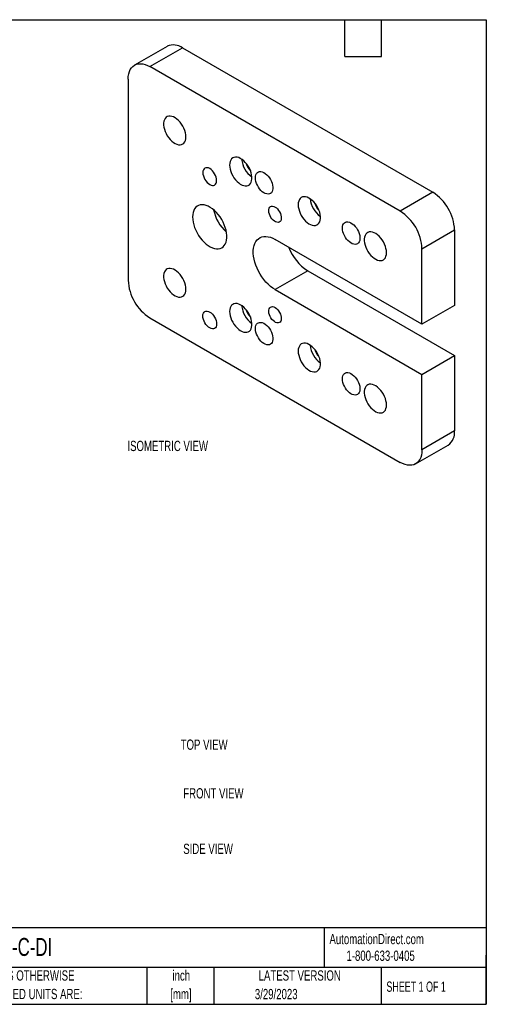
# Model space of a CAD drawing. Header units: inches. Extents: x 0.5 to 21.5, y 0.5 to 16.5.
# Tile 4 of 4: x 13.9 to 21.5, y 0.5 to 16.5. Entities that reach past the tile are written whole.
import ezdxf

# ---------------------------------------------------------------- set-up
doc = ezdxf.new("R2010")
doc.units = ezdxf.units.IN
doc.header["$LTSCALE"] = 2
doc.header["$MEASUREMENT"] = 0
doc.layers.add('TEXT', color=140, linetype='Continuous', lineweight=25)
doc.styles.add('SLDTEXTSTYLE0', font='TXT', dxfattribs={"width": 0.7})
doc.styles.add('SLDTEXTSTYLE1', font='TXT', dxfattribs={"width": 0.65})

# ---------------------------------------------------------------- blocks, each defined once
blk = doc.blocks.new('SW_NOTE_0_1')
at = {"layer": 'TEXT', "color": 0, "char_height": 0.1667, "attachment_point": 2, "style": 'SLDTEXTSTYLE0'}
for s, insert in [('inch', (0.25, 0.215)), ('[mm]', (0.244, -0.086))]:
    blk.add_mtext(s, dxfattribs=dict(at, insert=insert))
blk = doc.blocks.new('SW_NOTE_0_2')
at = {"layer": 'TEXT', "color": 0, "char_height": 0.16667, "attachment_point": 1, "style": 'SLDTEXTSTYLE0'}
for s, insert in [('UNLESS OTHERWISE', (0, 0.215)), ('SPECIFIED UNITS ARE:', (0, -0.086))]:
    blk.add_mtext(s, dxfattribs=dict(at, insert=insert))

msp = doc.modelspace()

# ---------------------------------------------------------------- linework, layer by layer
for p, q in [((16.315, 16.067), (15.785, 15.761)), ((16.035, 15.737), (16.565, 16.043)), ((16.565, 16.043), (20.631, 13.696)), ((20.101, 13.389), (16.035, 15.737)), ((15.681, 15.532), (15.681, 12.266)), ((20.631, 13.696), (20.101, 13.389)), ((20.454, 12.777), (20.985, 13.083)), ((20.985, 13.083), (20.985, 11.858)), ((20.454, 11.552), (18.068, 12.93)), ((20.454, 11.552), (20.454, 12.777)), ((18.598, 12.42), (18.068, 12.113)), ((18.598, 12.42), (20.985, 11.042)), ((18.068, 12.113), (20.454, 10.736)), ((20.985, 11.858), (20.454, 11.552)), ((16.035, 11.654), (20.101, 9.307)), ((20.454, 10.736), (20.985, 11.042)), ((20.985, 11.042), (20.985, 9.817)), ((20.454, 9.511), (20.454, 10.736)), ((20.985, 9.817), (20.454, 9.511)), ((20.351, 9.282), (20.881, 9.588))]:
    msp.add_line(p, q)
at = {"flags": 128}
for points in [[(15.681, 15.532), (15.684, 15.577), (15.69, 15.618), (15.701, 15.656), (15.716, 15.689), (15.736, 15.718), (15.759, 15.742), (15.785, 15.761), (15.815, 15.775), (15.847, 15.783), (15.882, 15.785), (15.918, 15.781), (15.956, 15.772), (15.995, 15.757), (16.035, 15.737)], [(16.619, 14.596), (16.617, 14.629), (16.611, 14.664), (16.6, 14.699), (16.586, 14.735), (16.568, 14.77), (16.548, 14.803), (16.524, 14.834), (16.499, 14.862), (16.472, 14.885), (16.445, 14.905), (16.417, 14.92), (16.39, 14.929), (16.364, 14.934), (16.34, 14.932), (16.318, 14.926), (16.298, 14.914), (16.282, 14.897), (16.27, 14.875), (16.262, 14.85), (16.258, 14.82), (16.258, 14.788), (16.262, 14.754), (16.27, 14.719), (16.282, 14.683), (16.298, 14.648), (16.318, 14.614), (16.34, 14.582), (16.364, 14.552), (16.39, 14.526), (16.417, 14.505), (16.445, 14.487), (16.472, 14.475), (16.499, 14.468), (16.524, 14.467), (16.548, 14.471), (16.568, 14.48), (16.586, 14.495), (16.6, 14.514), (16.611, 14.538), (16.617, 14.565), (16.619, 14.596)], [(17.33, 14.137), (17.332, 14.104), (17.339, 14.069), (17.349, 14.033), (17.363, 13.998), (17.381, 13.963), (17.401, 13.93), (17.425, 13.899), (17.45, 13.871), (17.477, 13.847), (17.504, 13.828), (17.532, 13.813), (17.559, 13.803), (17.585, 13.799), (17.609, 13.8), (17.632, 13.807), (17.651, 13.819), (17.667, 13.836), (17.679, 13.858), (17.687, 13.883), (17.692, 13.912), (17.692, 13.944), (17.687, 13.978), (17.679, 14.014), (17.667, 14.049), (17.651, 14.085), (17.632, 14.119), (17.609, 14.151), (17.585, 14.18), (17.559, 14.206), (17.532, 14.228), (17.504, 14.245), (17.477, 14.258), (17.45, 14.264), (17.425, 14.266), (17.401, 14.262), (17.381, 14.253), (17.363, 14.238), (17.349, 14.219), (17.339, 14.195), (17.332, 14.168), (17.33, 14.137)], [(17.119, 13.886), (17.117, 13.912), (17.111, 13.94), (17.1, 13.969), (17.086, 13.996), (17.069, 14.022), (17.05, 14.045), (17.029, 14.065), (17.007, 14.08), (16.985, 14.09), (16.964, 14.095), (16.945, 14.094), (16.928, 14.088), (16.914, 14.076), (16.904, 14.06), (16.897, 14.039), (16.895, 14.015), (16.897, 13.989), (16.904, 13.961), (16.914, 13.932), (16.928, 13.905), (16.945, 13.879), (16.964, 13.856), (16.985, 13.836), (17.007, 13.821), (17.029, 13.811), (17.05, 13.806), (17.069, 13.807), (17.086, 13.813), (17.1, 13.825), (17.111, 13.841), (17.117, 13.862), (17.119, 13.886)], [(17.749, 13.931), (17.751, 13.957), (17.757, 13.981), (17.767, 14), (17.781, 14.015), (17.797, 14.026), (17.817, 14.031), (17.838, 14.031), (17.861, 14.026), (17.885, 14.016), (17.909, 14.001), (17.933, 13.981), (17.955, 13.958), (17.976, 13.932), (17.994, 13.903), (18.009, 13.872), (18.021, 13.841), (18.029, 13.81), (18.033, 13.781), (18.033, 13.753), (18.029, 13.728), (18.021, 13.706), (18.009, 13.689), (17.994, 13.676), (17.976, 13.668), (17.955, 13.665), (17.933, 13.668), (17.909, 13.675), (17.885, 13.688), (17.861, 13.705), (17.838, 13.727), (17.817, 13.752), (17.797, 13.779), (17.781, 13.809), (17.767, 13.84), (17.757, 13.871), (17.751, 13.902), (17.749, 13.931)], [(18.444, 13.494), (18.446, 13.461), (18.452, 13.426), (18.463, 13.391), (18.477, 13.355), (18.494, 13.32), (18.515, 13.287), (18.538, 13.256), (18.564, 13.228), (18.59, 13.204), (18.618, 13.185), (18.645, 13.17), (18.673, 13.16), (18.699, 13.156), (18.723, 13.157), (18.745, 13.164), (18.764, 13.176), (18.78, 13.193), (18.793, 13.215), (18.801, 13.24), (18.805, 13.27), (18.805, 13.302), (18.801, 13.336), (18.793, 13.371), (18.78, 13.407), (18.764, 13.442), (18.745, 13.476), (18.723, 13.508), (18.699, 13.538), (18.673, 13.563), (18.645, 13.585), (18.618, 13.602), (18.59, 13.615), (18.564, 13.622), (18.538, 13.623), (18.515, 13.619), (18.494, 13.61), (18.477, 13.595), (18.463, 13.576), (18.452, 13.552), (18.446, 13.525), (18.444, 13.494)], [(16.729, 13.295), (16.731, 13.254), (16.737, 13.211), (16.748, 13.168), (16.762, 13.123), (16.78, 13.079), (16.802, 13.036), (16.826, 12.994), (16.853, 12.955), (16.883, 12.918), (16.915, 12.884), (16.948, 12.854), (16.982, 12.829), (17.016, 12.808), (17.05, 12.792), (17.083, 12.781), (17.116, 12.775), (17.146, 12.775), (17.175, 12.781), (17.201, 12.791), (17.224, 12.807), (17.244, 12.828), (17.26, 12.854), (17.273, 12.883), (17.281, 12.917), (17.285, 12.954), (17.285, 12.993), (17.281, 13.035), (17.273, 13.078), (17.26, 13.122), (17.244, 13.167), (17.224, 13.21), (17.201, 13.253), (17.175, 13.294), (17.146, 13.332), (17.116, 13.367), (17.083, 13.399), (17.05, 13.427), (17.016, 13.45), (16.982, 13.469), (16.948, 13.482), (16.915, 13.491), (16.883, 13.493), (16.853, 13.491), (16.826, 13.483), (16.802, 13.469), (16.78, 13.451), (16.762, 13.428), (16.748, 13.4), (16.737, 13.368), (16.731, 13.333), (16.729, 13.295)], [(18.068, 13.456), (18.089, 13.442), (18.108, 13.424), (18.126, 13.401), (18.142, 13.377), (18.155, 13.351), (18.164, 13.324), (18.169, 13.298), (18.17, 13.273), (18.167, 13.251), (18.16, 13.233), (18.149, 13.219), (18.135, 13.21), (18.118, 13.206), (18.099, 13.208), (18.078, 13.214), (18.058, 13.226), (18.037, 13.243), (18.018, 13.263), (18.001, 13.287), (17.987, 13.313), (17.976, 13.339), (17.969, 13.366), (17.966, 13.391), (17.967, 13.415), (17.972, 13.435), (17.981, 13.451), (17.994, 13.463), (18.009, 13.469), (18.027, 13.47), (18.047, 13.466), (18.068, 13.456)], [(19.163, 13.114), (19.165, 13.141), (19.171, 13.164), (19.181, 13.184), (19.195, 13.199), (19.211, 13.209), (19.231, 13.215), (19.252, 13.215), (19.275, 13.21), (19.299, 13.2), (19.323, 13.184), (19.347, 13.165), (19.369, 13.142), (19.39, 13.115), (19.408, 13.086), (19.423, 13.056), (19.435, 13.025), (19.443, 12.994), (19.447, 12.964), (19.447, 12.936), (19.443, 12.911), (19.435, 12.89), (19.423, 12.872), (19.408, 12.859), (19.39, 12.851), (19.369, 12.849), (19.347, 12.851), (19.323, 12.859), (19.299, 12.872), (19.275, 12.889), (19.252, 12.91), (19.231, 12.935), (19.211, 12.963), (19.195, 12.993), (19.181, 13.024), (19.171, 13.055), (19.165, 13.085), (19.163, 13.114)], [(18.068, 12.113), (18.03, 12.138), (17.992, 12.167), (17.955, 12.2), (17.919, 12.237), (17.886, 12.277), (17.854, 12.32), (17.825, 12.366), (17.798, 12.413), (17.775, 12.461), (17.756, 12.511), (17.739, 12.56), (17.727, 12.609), (17.719, 12.657), (17.715, 12.703), (17.715, 12.748), (17.719, 12.789), (17.727, 12.828), (17.739, 12.862), (17.756, 12.893), (17.775, 12.92), (17.798, 12.941), (17.825, 12.958), (17.854, 12.97), (17.886, 12.977), (17.919, 12.978), (17.955, 12.974), (17.992, 12.964), (18.03, 12.95), (18.068, 12.93)], [(19.879, 12.714), (19.877, 12.747), (19.87, 12.782), (19.86, 12.817), (19.846, 12.853), (19.828, 12.888), (19.807, 12.921), (19.784, 12.952), (19.759, 12.98), (19.732, 13.004), (19.705, 13.023), (19.677, 13.038), (19.65, 13.048), (19.624, 13.052), (19.599, 13.051), (19.577, 13.044), (19.558, 13.032), (19.542, 13.015), (19.53, 12.993), (19.522, 12.968), (19.517, 12.939), (19.517, 12.907), (19.522, 12.872), (19.53, 12.837), (19.542, 12.801), (19.558, 12.766), (19.577, 12.732), (19.599, 12.7), (19.624, 12.67), (19.65, 12.645), (19.677, 12.623), (19.705, 12.606), (19.732, 12.593), (19.759, 12.586), (19.784, 12.585), (19.807, 12.589), (19.828, 12.598), (19.846, 12.613), (19.86, 12.632), (19.87, 12.656), (19.877, 12.683), (19.879, 12.714)], [(16.619, 12.12), (16.617, 12.154), (16.611, 12.188), (16.6, 12.224), (16.586, 12.26), (16.568, 12.295), (16.548, 12.328), (16.524, 12.359), (16.499, 12.386), (16.472, 12.41), (16.445, 12.43), (16.417, 12.444), (16.39, 12.454), (16.364, 12.458), (16.34, 12.457), (16.318, 12.45), (16.298, 12.438), (16.282, 12.421), (16.27, 12.4), (16.262, 12.374), (16.258, 12.345), (16.258, 12.313), (16.262, 12.279), (16.27, 12.244), (16.282, 12.208), (16.298, 12.173), (16.318, 12.138), (16.34, 12.106), (16.364, 12.077), (16.39, 12.051), (16.417, 12.029), (16.445, 12.012), (16.472, 12), (16.499, 11.993), (16.524, 11.991), (16.548, 11.995), (16.568, 12.005), (16.586, 12.019), (16.6, 12.039), (16.611, 12.062), (16.617, 12.09), (16.619, 12.12)], [(17.33, 11.758), (17.332, 11.725), (17.339, 11.69), (17.349, 11.654), (17.363, 11.619), (17.381, 11.584), (17.401, 11.551), (17.425, 11.52), (17.45, 11.492), (17.477, 11.468), (17.504, 11.449), (17.532, 11.434), (17.559, 11.424), (17.585, 11.42), (17.609, 11.421), (17.632, 11.428), (17.651, 11.44), (17.667, 11.457), (17.679, 11.479), (17.687, 11.504), (17.692, 11.533), (17.692, 11.565), (17.687, 11.6), (17.679, 11.635), (17.667, 11.671), (17.651, 11.706), (17.632, 11.74), (17.609, 11.772), (17.585, 11.802), (17.559, 11.827), (17.532, 11.849), (17.504, 11.866), (17.477, 11.879), (17.45, 11.886), (17.425, 11.887), (17.401, 11.883), (17.381, 11.874), (17.363, 11.859), (17.349, 11.84), (17.339, 11.816), (17.332, 11.789), (17.33, 11.758)], [(17.119, 11.556), (17.117, 11.532), (17.111, 11.511), (17.1, 11.495), (17.086, 11.483), (17.069, 11.477), (17.05, 11.476), (17.029, 11.481), (17.007, 11.491), (16.985, 11.506), (16.964, 11.525), (16.945, 11.549), (16.928, 11.574), (16.914, 11.602), (16.904, 11.63), (16.897, 11.658), (16.895, 11.685), (16.897, 11.709), (16.904, 11.729), (16.914, 11.746), (16.928, 11.757), (16.945, 11.763), (16.964, 11.764), (16.985, 11.759), (17.007, 11.749), (17.029, 11.734), (17.05, 11.715), (17.069, 11.692), (17.086, 11.666), (17.1, 11.638), (17.111, 11.61), (17.117, 11.582), (17.119, 11.556)], [(18.068, 11.823), (18.089, 11.809), (18.108, 11.79), (18.126, 11.768), (18.142, 11.744), (18.155, 11.717), (18.164, 11.691), (18.169, 11.665), (18.17, 11.64), (18.167, 11.618), (18.16, 11.6), (18.149, 11.586), (18.135, 11.577), (18.118, 11.573), (18.099, 11.574), (18.078, 11.581), (18.058, 11.593), (18.037, 11.61), (18.018, 11.63), (18.001, 11.654), (17.987, 11.679), (17.976, 11.706), (17.969, 11.733), (17.966, 11.758), (17.967, 11.781), (17.972, 11.802), (17.981, 11.818), (17.994, 11.829), (18.009, 11.836), (18.027, 11.837), (18.047, 11.833), (18.068, 11.823)], [(17.749, 11.481), (17.751, 11.507), (17.757, 11.531), (17.767, 11.551), (17.781, 11.566), (17.797, 11.576), (17.817, 11.582), (17.838, 11.582), (17.861, 11.577), (17.885, 11.566), (17.909, 11.551), (17.933, 11.532), (17.955, 11.508), (17.976, 11.482), (17.994, 11.453), (18.009, 11.423), (18.021, 11.392), (18.029, 11.361), (18.033, 11.331), (18.033, 11.303), (18.029, 11.278), (18.021, 11.257), (18.009, 11.239), (17.994, 11.226), (17.976, 11.218), (17.955, 11.215), (17.933, 11.218), (17.909, 11.226), (17.885, 11.238), (17.861, 11.256), (17.838, 11.277), (17.817, 11.302), (17.797, 11.33), (17.781, 11.36), (17.767, 11.39), (17.757, 11.422), (17.751, 11.452), (17.749, 11.481)], [(18.444, 11.115), (18.446, 11.082), (18.452, 11.047), (18.463, 11.012), (18.477, 10.976), (18.494, 10.941), (18.515, 10.908), (18.538, 10.877), (18.564, 10.849), (18.59, 10.826), (18.618, 10.806), (18.645, 10.791), (18.673, 10.782), (18.699, 10.777), (18.723, 10.779), (18.745, 10.785), (18.764, 10.797), (18.78, 10.814), (18.793, 10.836), (18.801, 10.861), (18.805, 10.891), (18.805, 10.923), (18.801, 10.957), (18.793, 10.992), (18.78, 11.028), (18.764, 11.063), (18.745, 11.097), (18.723, 11.129), (18.699, 11.159), (18.673, 11.185), (18.645, 11.206), (18.618, 11.224), (18.59, 11.236), (18.564, 11.243), (18.538, 11.244), (18.515, 11.24), (18.494, 11.231), (18.477, 11.216), (18.463, 11.197), (18.452, 11.173), (18.446, 11.146), (18.444, 11.115)], [(19.163, 10.665), (19.165, 10.691), (19.171, 10.715), (19.181, 10.734), (19.195, 10.749), (19.211, 10.76), (19.231, 10.765), (19.252, 10.765), (19.275, 10.76), (19.299, 10.75), (19.323, 10.735), (19.347, 10.715), (19.369, 10.692), (19.39, 10.666), (19.408, 10.637), (19.423, 10.606), (19.435, 10.575), (19.443, 10.544), (19.447, 10.515), (19.447, 10.487), (19.443, 10.462), (19.435, 10.44), (19.423, 10.423), (19.408, 10.41), (19.39, 10.402), (19.369, 10.399), (19.347, 10.402), (19.323, 10.409), (19.299, 10.422), (19.275, 10.439), (19.252, 10.461), (19.231, 10.486), (19.211, 10.513), (19.195, 10.543), (19.181, 10.574), (19.171, 10.605), (19.165, 10.636), (19.163, 10.665)], [(19.879, 10.239), (19.877, 10.272), (19.87, 10.307), (19.86, 10.342), (19.846, 10.378), (19.828, 10.413), (19.807, 10.446), (19.784, 10.477), (19.759, 10.504), (19.732, 10.528), (19.705, 10.548), (19.677, 10.563), (19.65, 10.572), (19.624, 10.576), (19.599, 10.575), (19.577, 10.569), (19.558, 10.557), (19.542, 10.54), (19.53, 10.518), (19.522, 10.492), (19.517, 10.463), (19.517, 10.431), (19.522, 10.397), (19.53, 10.362), (19.542, 10.326), (19.558, 10.291), (19.577, 10.257), (19.599, 10.224), (19.624, 10.195), (19.65, 10.169), (19.677, 10.147), (19.705, 10.13), (19.732, 10.118), (19.759, 10.111), (19.784, 10.11), (19.807, 10.114), (19.828, 10.123), (19.846, 10.137), (19.86, 10.157), (19.87, 10.18), (19.877, 10.208), (19.879, 10.239)], [(20.454, 9.511), (20.452, 9.466), (20.446, 9.425), (20.435, 9.387), (20.419, 9.354), (20.4, 9.325), (20.377, 9.301), (20.351, 9.282), (20.321, 9.269), (20.289, 9.261), (20.254, 9.259), (20.218, 9.262), (20.18, 9.272), (20.14, 9.286), (20.101, 9.307)]]:
    msp.add_lwpolyline(points, dxfattribs=at)
for centre, radius, start, end in [((16.418, 15.83), 0.259, 55.2808, 113.4087), ((17.922, 14.27), 0.399, 185.4059, 234.5887), ((17.852, 14.229), 0.26, 195.115, 224.8797), ((20.221, 13.05), 0.764, 2.4534, 57.5466), ((19.036, 13.627), 0.399, 185.4059, 234.5887), ((18.966, 13.586), 0.26, 195.115, 224.8797), ((17.696, 13.532), 0.638, 190.9203, 229.0743), ((19.691, 12.744), 0.764, 2.4534, 57.5466), ((19.012, 13.065), 0.767, 200.2043, 237.3751), ((16.445, 12.299), 0.764, 182.4534, 237.5466), ((17.922, 11.891), 0.399, 185.4059, 234.5887), ((17.852, 11.85), 0.26, 195.115, 224.8797), ((19.036, 11.248), 0.399, 185.4059, 234.5887), ((18.966, 11.208), 0.26, 195.115, 224.8797), ((20.74, 9.79), 0.246, 304.916, 6.3962)]:
    msp.add_arc(centre, radius, start, end)
at = {"layer": 'TEXT'}
for p, q in [((0.5, 16.5), (21.5, 16.5)), ((19.2, 15.9), (19.2, 16.5)), ((19.8, 15.9), (19.8, 16.5)), ((21.5, 16.5), (21.5, 0.5)), ((19.2, 15.9), (19.8, 15.9)), ((21.5, 1.742), (0.5, 1.742)), ((18.864, 1.742), (18.864, 1.1)), ((21.5, 0.5), (21.5, 1.3)), ((21.5, 1.1), (0.5, 1.1)), ((15.986, 1.1), (15.986, 0.5)), ((17.072, 1.1), (17.072, 0.5)), ((19.791, 1.1), (19.791, 0.5)), ((0.5, 0.5), (21.5, 0.5))]:
    msp.add_line(p, q, dxfattribs=at)

# ---------------------------------------------------------------- block references
for name, p in [('SW_NOTE_0_2', (13.197, 0.837)), ('SW_NOTE_0_1', (16.295, 0.837))]:
    msp.add_blockref(name, p, dxfattribs=at)

# ---------------------------------------------------------------- texts
for s, insert, char_height, attachment_point, style in [('ISOMETRIC VIEW', (15.67, 9.657), 0.16667, 1, 'SLDTEXTSTYLE0'), ('TOP VIEW', (16.535, 4.803), 0.1667, 1, 'SLDTEXTSTYLE0'), ('FRONT VIEW', (16.577, 4.012), 0.1667, 1, 'SLDTEXTSTYLE0'), ('SIDE VIEW', (16.577, 3.11), 0.1667, 1, 'SLDTEXTSTYLE0'), ('AutomationDirect.com', (18.952, 1.644), 0.16667, 1, 'SLDTEXTSTYLE0'), ('AFSB-521-C-DI', (12.536, 1.578), 0.29167, 1, 'SLDTEXTSTYLE0'), ('1-800-633-0405', (19.228, 1.373), 0.16667, 1, 'SLDTEXTSTYLE0'), ('LATEST VERSION', (18.469, 1.052), 0.16667, 2, 'SLDTEXTSTYLE0'), ('SHEET 1 OF 1', (19.877, 0.87), 0.16667, 1, 'SLDTEXTSTYLE1'), ('3/29/2023', (18.087, 0.75), 0.1667, 2, 'SLDTEXTSTYLE0')]:
    msp.add_mtext(s, dxfattribs=dict(at, insert=insert, char_height=char_height, attachment_point=attachment_point, style=style))

doc.saveas('drawing.dxf')
